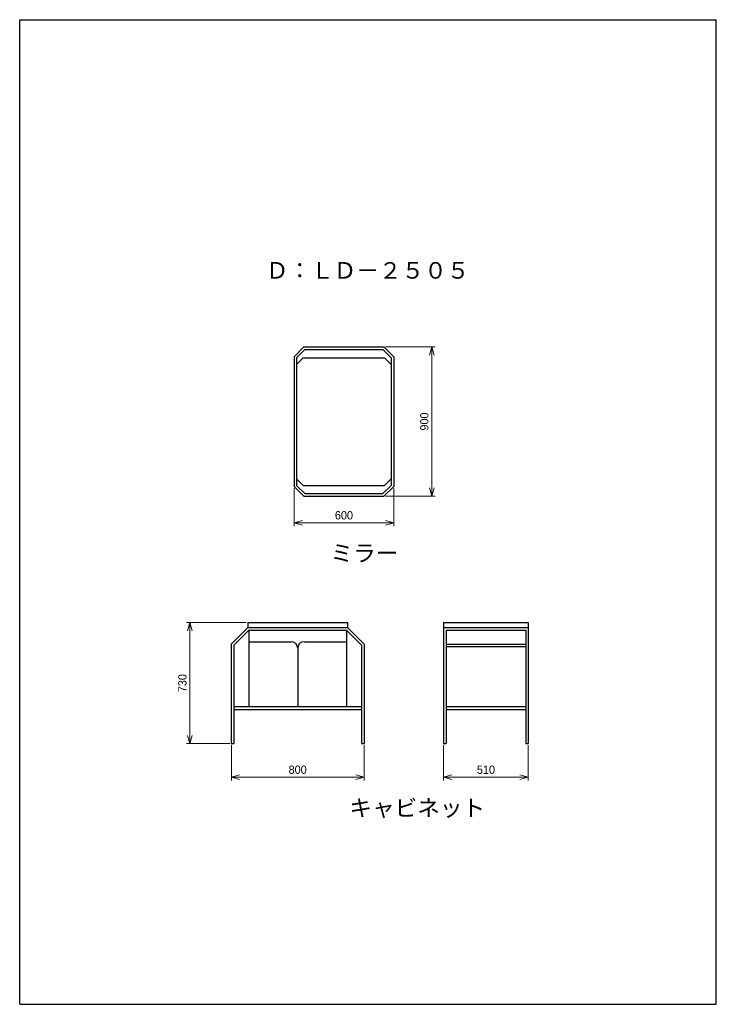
# Model space of a CAD drawing. Header units: millimetres. Extents: x 0 to 4200, y 0 to 5940.
import ezdxf

# ---------------------------------------------------------------- set-up
doc = ezdxf.new("R2010")
doc.units = ezdxf.units.MM
doc.header["$LTSCALE"] = 0.3
doc.layers.add('寸法', color=2, linetype='Continuous', lineweight=18)
doc.styles.add('MS Pゴシック', font='txt')
doc.dimstyles.new('コピー ～ MyDim S＝', dxfattribs={"dimscale": 20, "dimtxt": 2.5, "dimasz": 2.5, "dimexe": 1, "dimexo": 0.5, "dimgap": 1, "dimtad": 3, "dimdsep": 46, "dimtxsty": 'MS Pゴシック', "dimblk": 'OPEN30', "dimcen": 0, "dimclrd": 256, "dimclre": 256, "dimclrt": 256, "dimazin": 2, "dimtfac": 1, "dimtmove": 0, "dimatfit": 3, "dimldrblk": 'OPEN30', "dimfxl": 1, "dimlwd": 18, "dimlwe": 18, "dimarcsym": 0})

# ---------------------------------------------------------------- blocks, each defined once
blk = doc.blocks.new('_Open30')
at = {"color": 0, "lineweight": -2}
for p, q in [((-1, 0.27), (0, 0)), ((0, 0), (-1, -0.27)), ((0, 0), (-1, 0))]:
    blk.add_line(p, q, dxfattribs=at)
blk = doc.blocks.new('*D29')
at = {"layer": 'Defpoints', "color": 0, "transparency": 16777216}
for p in [(1376, 2302.6), (1026.2, 1572.6), (1276, 1572.6)]:
    blk.add_point(p, dxfattribs=at)
at = {"layer": '寸法', "lineweight": 18, "transparency": 16777216}
for p, q in [((1366, 2302.6), (1006.2, 2302.6)), ((1026.2, 2252.6), (1026.2, 1622.6)), ((1266, 1572.6), (1006.2, 1572.6))]:
    blk.add_line(p, q, dxfattribs=at)
at = {"layer": '寸法', "lineweight": 18, "transparency": 16777216, "xscale": 50, "yscale": 50, "zscale": 50}
for p, rotation in [((1026.2, 2302.6), 90), ((1026.2, 1572.6), 270)]:
    blk.add_blockref('_Open30', p, dxfattribs=dict(at, rotation=rotation))
at = {"layer": '寸法', "transparency": 16777216, "insert": (981.2, 1937.6), "char_height": 50, "attachment_point": 5, "rotation": 90, "style": 'MS Pゴシック'}
blk.add_mtext('730', dxfattribs=at)
blk = doc.blocks.new('*D30')
at = {"layer": 'Defpoints', "color": 0, "transparency": 16777216}
for p in [(1276, 1572.6), (2076, 1572.6), (2076, 1370)]:
    blk.add_point(p, dxfattribs=at)
at = {"layer": '寸法', "lineweight": 18, "transparency": 16777216}
for p, q in [((1276, 1562.6), (1276, 1350)), ((2076, 1562.6), (2076, 1350)), ((1326, 1370), (2026, 1370))]:
    blk.add_line(p, q, dxfattribs=at)
at = {"layer": '寸法', "lineweight": 18, "transparency": 16777216, "xscale": 50, "yscale": 50, "zscale": 50, "rotation": 180}
blk.add_blockref('_Open30', (1276, 1370), dxfattribs=at)
at = {"layer": '寸法', "lineweight": 18, "transparency": 16777216, "xscale": 50, "yscale": 50, "zscale": 50}
blk.add_blockref('_Open30', (2076, 1370), dxfattribs=at)
at = {"layer": '寸法', "transparency": 16777216, "insert": (1676, 1415), "char_height": 50, "attachment_point": 5, "style": 'MS Pゴシック'}
blk.add_mtext('800', dxfattribs=at)
blk = doc.blocks.new('*D31')
at = {"layer": 'Defpoints', "color": 0, "transparency": 16777216}
for p in [(2556, 1572.6), (3066, 1572.6), (3066, 1370)]:
    blk.add_point(p, dxfattribs=at)
at = {"layer": '寸法', "lineweight": 18, "transparency": 16777216}
for p, q in [((2556, 1562.6), (2556, 1350)), ((3066, 1562.6), (3066, 1350)), ((2606, 1370), (3016, 1370))]:
    blk.add_line(p, q, dxfattribs=at)
at = {"layer": '寸法', "lineweight": 18, "transparency": 16777216, "xscale": 50, "yscale": 50, "zscale": 50, "rotation": 180}
blk.add_blockref('_Open30', (2556, 1370), dxfattribs=at)
at = {"layer": '寸法', "lineweight": 18, "transparency": 16777216, "xscale": 50, "yscale": 50, "zscale": 50}
blk.add_blockref('_Open30', (3066, 1370), dxfattribs=at)
at = {"layer": '寸法', "transparency": 16777216, "insert": (2811, 1415), "char_height": 50, "attachment_point": 5, "style": 'MS Pゴシック'}
blk.add_mtext('510', dxfattribs=at)
blk = doc.blocks.new('*D32')
at = {"layer": 'Defpoints', "color": 0, "transparency": 16777216}
for p in [(1654.9, 3124.5), (2254.9, 3124.5), (2254.9, 2904.9)]:
    blk.add_point(p, dxfattribs=at)
at = {"layer": '寸法', "lineweight": 18, "transparency": 16777216}
for p, q in [((1654.9, 3114.5), (1654.9, 2884.9)), ((2254.9, 3114.5), (2254.9, 2884.9)), ((1704.9, 2904.9), (2204.9, 2904.9))]:
    blk.add_line(p, q, dxfattribs=at)
at = {"layer": '寸法', "lineweight": 18, "transparency": 16777216, "xscale": 50, "yscale": 50, "zscale": 50, "rotation": 180}
blk.add_blockref('_Open30', (1654.9, 2904.9), dxfattribs=at)
at = {"layer": '寸法', "lineweight": 18, "transparency": 16777216, "xscale": 50, "yscale": 50, "zscale": 50}
blk.add_blockref('_Open30', (2254.9, 2904.9), dxfattribs=at)
at = {"layer": '寸法', "transparency": 16777216, "insert": (1954.9, 2949.9), "char_height": 50, "attachment_point": 5, "style": 'MS Pゴシック'}
blk.add_mtext('600', dxfattribs=at)
blk = doc.blocks.new('*D33')
at = {"layer": 'Defpoints', "color": 0, "transparency": 16777216}
for p in [(2196.1, 3965.7), (2196.1, 3065.7), (2484.8, 3065.7)]:
    blk.add_point(p, dxfattribs=at)
at = {"layer": '寸法', "lineweight": 18, "transparency": 16777216}
for p, q in [((2206.1, 3965.7), (2504.8, 3965.7)), ((2484.8, 3915.7), (2484.8, 3115.7)), ((2206.1, 3065.7), (2504.8, 3065.7))]:
    blk.add_line(p, q, dxfattribs=at)
at = {"layer": '寸法', "lineweight": 18, "transparency": 16777216, "xscale": 50, "yscale": 50, "zscale": 50}
for p, rotation in [((2484.8, 3965.7), 90), ((2484.8, 3065.7), 270)]:
    blk.add_blockref('_Open30', p, dxfattribs=dict(at, rotation=rotation))
at = {"layer": '寸法', "transparency": 16777216, "insert": (2439.8, 3515.7), "char_height": 50, "attachment_point": 5, "rotation": 90, "style": 'MS Pゴシック'}
blk.add_mtext('900', dxfattribs=at)

msp = doc.modelspace()

# ---------------------------------------------------------------- linework, layer by layer
at = {"color": 7, "linetype": 'Continuous'}
for p, q in [((1713.638, 3965.746), (1654.851, 3906.959)), ((1719.851, 3950.746), (1669.851, 3900.746)), ((1713.638, 3965.746), (2196.065, 3965.746)), ((1719.851, 3950.746), (2189.851, 3950.746)), ((2189.851, 3950.746), (2239.851, 3900.746)), ((2196.065, 3965.746), (2254.851, 3906.959)), ((1654.851, 3906.959), (1654.851, 3124.533)), ((1669.851, 3900.746), (1669.851, 3130.746)), ((1709.851, 3900.746), (1669.851, 3860.746)), ((1709.851, 3900.746), (2199.851, 3900.746)), ((2199.851, 3900.746), (2239.851, 3860.746)), ((2239.851, 3900.746), (2239.851, 3130.746)), ((2254.851, 3906.959), (2254.851, 3124.533)), ((1709.851, 3130.746), (1669.851, 3170.746)), ((2199.851, 3130.746), (2239.851, 3170.746)), ((1654.851, 3124.533), (1713.638, 3065.746)), ((1669.851, 3130.746), (1719.851, 3080.746)), ((1709.851, 3130.746), (2199.851, 3130.746)), ((2189.851, 3080.746), (2239.851, 3130.746)), ((2196.065, 3065.746), (2254.851, 3124.533)), ((1713.638, 3065.746), (2196.065, 3065.746)), ((1719.851, 3080.746), (2189.851, 3080.746)), ((1275.974, 2172.609), (1375.974, 2272.609)), ((1290.974, 2166.396), (1382.187, 2257.609)), ((1375.974, 2302.609), (1975.974, 2302.609)), ((1375.974, 2302.609), (1375.974, 2272.609)), ((1375.974, 2272.609), (1975.974, 2272.609)), ((1382.187, 2257.609), (1382.187, 1797.609)), ((1382.187, 2257.609), (1969.761, 2257.609)), ((2060.974, 2166.396), (1969.761, 2257.609)), ((1969.761, 2257.609), (1969.761, 1797.609)), ((1975.974, 2302.609), (1975.974, 2272.609)), ((2075.974, 2172.609), (1975.974, 2272.609)), ((2555.974, 2302.609), (2555.974, 1572.609)), ((2555.974, 2302.609), (3065.974, 2302.609)), ((2555.974, 2272.609), (3065.974, 2272.609)), ((2570.974, 2257.609), (2570.974, 1572.609)), ((2570.974, 2257.609), (3050.974, 2257.609)), ((3050.974, 2257.609), (3050.974, 1572.609)), ((3065.974, 2302.609), (3065.974, 1572.609)), ((1275.974, 2172.609), (1275.974, 1572.609)), ((1290.974, 2166.396), (1290.974, 1572.609)), ((1382.187, 2187.609), (1635.974, 2187.609)), ((1675.974, 2147.609), (1675.974, 1797.609)), ((1715.974, 2187.609), (1969.761, 2187.609)), ((2060.974, 2166.396), (2060.974, 1572.609)), ((2075.974, 2172.609), (2075.974, 1572.609)), ((2570.974, 2172.609), (3050.974, 2172.609)), ((2570.974, 2157.609), (3050.974, 2157.609)), ((1290.974, 1797.609), (2060.974, 1797.609)), ((2570.974, 1797.609), (3050.974, 1797.609)), ((1290.974, 1777.609), (2060.974, 1777.609)), ((2570.974, 1777.609), (3050.974, 1777.609)), ((1275.974, 1572.609), (1290.974, 1572.609)), ((2060.974, 1572.609), (2075.974, 1572.609)), ((2555.974, 1572.609), (2570.974, 1572.609)), ((3050.974, 1572.609), (3065.974, 1572.609))]:
    msp.add_line(p, q, dxfattribs=at)
for centre, start, end in [((1635.974, 2147.609), 0, 89.999997), ((1715.974, 2147.609), 89.999997, 179.999995)]:
    msp.add_arc(centre, 40, start, end, dxfattribs=at)
at = {"layer": 'Defpoints'}
for p, q in [((0, 0), (0, 5940)), ((0, 5940), (4200, 5940)), ((4200, 0), (4200, 5940)), ((0, 0), (4200, 0))]:
    msp.add_line(p, q, dxfattribs=at)

# ---------------------------------------------------------------- texts
at = {"color": 7, "char_height": 100, "attachment_point": 1, "style": 'MS Pゴシック'}
for s, insert in [('Ｄ：ＬＤ－２５０５', (1484.03, 4477.687)), ('ミラー', (1873.779, 2771.707)), ('キャビネット', (1987.925, 1234.775))]:
    msp.add_mtext(s, dxfattribs=dict(at, insert=insert))

# ---------------------------------------------------------------- dimensions: what is measured, and where the dimension line sits
at = {"layer": '寸法'}
for base, p1, p2, picture, middle in [((2484.821, 3065.746), (2196.065, 3965.746), (2196.065, 3065.746), '*D33', (2439.821, 3515.746)), ((1026.219, 1572.609), (1375.974, 2302.609), (1275.974, 1572.609), '*D29', (981.219, 1937.609))]:
    dim = msp.add_linear_dim(base=base, p1=p1, p2=p2, angle=90, dimstyle='コピー ～ MyDim S＝', dxfattribs=at)
    dim.commit()
    dim.dimension.update_dxf_attribs({"geometry": picture, "text_midpoint": middle})
for base, p1, p2, picture, middle in [((2254.851, 2904.95), (1654.851, 3124.533), (2254.851, 3124.533), '*D32', (1954.851, 2949.95)), ((2075.974, 1369.995), (1275.974, 1572.609), (2075.974, 1572.609), '*D30', (1675.974, 1414.995)), ((3065.974, 1369.995), (2555.974, 1572.609), (3065.974, 1572.609), '*D31', (2810.974, 1414.995))]:
    dim = msp.add_linear_dim(base=base, p1=p1, p2=p2, dimstyle='コピー ～ MyDim S＝', dxfattribs=at)
    dim.commit()
    dim.dimension.update_dxf_attribs({"geometry": picture, "text_midpoint": middle})

doc.saveas('drawing.dxf')
